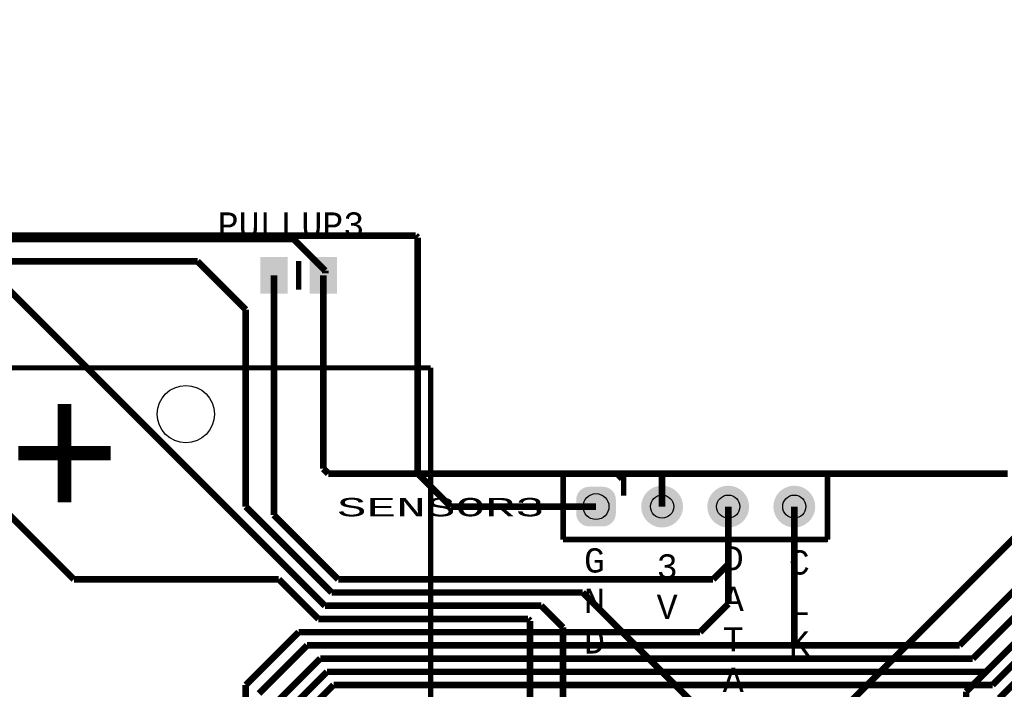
# Model space of a CAD drawing. Extents: x -3564 to 3564, y -2067 to 2176.
# Tile 9 of 21: x -1902 to -412, y 1054 to 2067. Entities that reach past the tile are written whole.
import ezdxf
from ezdxf.enums import TextEntityAlignment as Align

# ---------------------------------------------------------------- set-up
doc = ezdxf.new("R2010")
doc.units = 0
for name, color, linetype in [('3D_INFO_BOTTOM', 3, 'CONTINUOUS'), ('3D_INFO_TOP', 1, 'CONTINUOUS'), ('BOARD_OUTLINE', 2, 'CONTINUOUS'), ('COPPER_BOTTOM', 1, 'CONTINUOUS'), ('COPPER_TOP', 3, 'CONTINUOUS'), ('DRILL', 255, 'CONTINUOUS'), ('SILKSCREEN_BOTTOM', 6, 'CONTINUOUS'), ('SILKSCREEN_TOP', 4, 'CONTINUOUS'), ('SOLDER_MASK_BOTTOM', 212, 'CONTINUOUS'), ('SOLDER_MASK_TOP', 200, 'CONTINUOUS')]:
    doc.layers.add(name, color=color, linetype=linetype)
doc.styles.add('MONOTxtStyle', font='monotxt')

msp = doc.modelspace()

# ---------------------------------------------------------------- hatches: boundary and pattern name
at = {"layer": 'COPPER_BOTTOM'}
h = msp.add_hatch(color=256, dxfattribs=at)
edge = h.paths.add_edge_path()
edge.add_line((-1060, 1340.415), (-1060, 1319.585))
edge.add_arc((-1040.415, 1319.585), 19.585, 180, 270)
edge.add_line((-1040.415, 1300), (-1019.585, 1300))
edge.add_arc((-1019.585, 1319.585), 19.585, 270, 0)
edge.add_line((-1000, 1319.585), (-1000, 1340.415))
edge.add_arc((-1019.585, 1340.415), 19.585, 0, 90)
edge.add_line((-1019.585, 1360), (-1040.415, 1360))
edge.add_arc((-1040.415, 1340.415), 19.585, 90, 180)
edge = h.paths.add_edge_path()
edge.add_arc((-1030, 1330), 19.585, 0, 360)
h = msp.add_hatch(color=256, dxfattribs=at)
edge = h.paths.add_edge_path()
edge.add_arc((-930, 1330), 31.67, 0, 360)
edge = h.paths.add_edge_path()
edge.add_arc((-930, 1330), 17.5, 0, 360)
h = msp.add_hatch(color=256, dxfattribs=at)
edge = h.paths.add_edge_path()
edge.add_arc((-830, 1330), 31.67, 0, 360)
edge = h.paths.add_edge_path()
edge.add_arc((-830, 1330), 17.5, 0, 360)
h = msp.add_hatch(color=256, dxfattribs=at)
edge = h.paths.add_edge_path()
edge.add_arc((-730, 1330), 31.67, 0, 360)
edge = h.paths.add_edge_path()
edge.add_arc((-730, 1330), 17.5, 0, 360)
at = {"layer": 'COPPER_TOP'}
h = msp.add_hatch(color=256, dxfattribs=at)
edge = h.paths.add_edge_path()
edge.add_line((-1060, 1340.415), (-1060, 1319.585))
edge.add_arc((-1040.415, 1319.585), 19.585, 180, 270)
edge.add_line((-1040.415, 1300), (-1019.585, 1300))
edge.add_arc((-1019.585, 1319.585), 19.585, 270, 0)
edge.add_line((-1000, 1319.585), (-1000, 1340.415))
edge.add_arc((-1019.585, 1340.415), 19.585, 0, 90)
edge.add_line((-1019.585, 1360), (-1040.415, 1360))
edge.add_arc((-1040.415, 1340.415), 19.585, 90, 180)
edge = h.paths.add_edge_path()
edge.add_arc((-1030, 1330), 19.585, 0, 360)
h = msp.add_hatch(color=256, dxfattribs=at)
edge = h.paths.add_edge_path()
edge.add_arc((-930, 1330), 31.67, 0, 360)
edge = h.paths.add_edge_path()
edge.add_arc((-930, 1330), 17.5, 0, 360)
h = msp.add_hatch(color=256, dxfattribs=at)
edge = h.paths.add_edge_path()
edge.add_arc((-830, 1330), 31.67, 0, 360)
edge = h.paths.add_edge_path()
edge.add_arc((-830, 1330), 17.5, 0, 360)
h = msp.add_hatch(color=256, dxfattribs=at)
edge = h.paths.add_edge_path()
edge.add_arc((-730, 1330), 31.67, 0, 360)
edge = h.paths.add_edge_path()
edge.add_arc((-730, 1330), 17.5, 0, 360)
at = {"layer": 'DRILL'}
h = msp.add_hatch(color=255, dxfattribs=at)
edge = h.paths.add_edge_path()
edge.add_arc((-1030, 1330), 19.585, 0, 360)
h = msp.add_hatch(color=255, dxfattribs=at)
edge = h.paths.add_edge_path()
edge.add_arc((-930, 1330), 17.5, 0, 360)
h = msp.add_hatch(color=255, dxfattribs=at)
edge = h.paths.add_edge_path()
edge.add_arc((-830, 1330), 17.5, 0, 360)
h = msp.add_hatch(color=255, dxfattribs=at)
edge = h.paths.add_edge_path()
edge.add_arc((-730, 1330), 17.5, 0, 360)
at = {"layer": 'SOLDER_MASK_BOTTOM'}
h = msp.add_hatch(color=256, dxfattribs=at)
edge = h.paths.add_edge_path()
edge.add_line((-1060, 1340.415), (-1060, 1319.585))
edge.add_arc((-1040.415, 1319.585), 19.585, 180, 270)
edge.add_line((-1040.415, 1300), (-1019.585, 1300))
edge.add_arc((-1019.585, 1319.585), 19.585, 270, 0)
edge.add_line((-1000, 1319.585), (-1000, 1340.415))
edge.add_arc((-1019.585, 1340.415), 19.585, 0, 90)
edge.add_line((-1019.585, 1360), (-1040.415, 1360))
edge.add_arc((-1040.415, 1340.415), 19.585, 90, 180)
edge = h.paths.add_edge_path()
edge.add_arc((-1030, 1330), 19.585, 0, 360)
h = msp.add_hatch(color=256, dxfattribs=at)
edge = h.paths.add_edge_path()
edge.add_arc((-930, 1330), 31.67, 0, 360)
edge = h.paths.add_edge_path()
edge.add_arc((-930, 1330), 17.5, 0, 360)
h = msp.add_hatch(color=256, dxfattribs=at)
edge = h.paths.add_edge_path()
edge.add_arc((-830, 1330), 31.67, 0, 360)
edge = h.paths.add_edge_path()
edge.add_arc((-830, 1330), 17.5, 0, 360)
h = msp.add_hatch(color=256, dxfattribs=at)
edge = h.paths.add_edge_path()
edge.add_arc((-730, 1330), 31.67, 0, 360)
edge = h.paths.add_edge_path()
edge.add_arc((-730, 1330), 17.5, 0, 360)
at = {"layer": 'SOLDER_MASK_TOP'}
h = msp.add_hatch(color=256, dxfattribs=at)
edge = h.paths.add_edge_path()
edge.add_line((-1060, 1340.415), (-1060, 1319.585))
edge.add_arc((-1040.415, 1319.585), 19.585, 180, 270)
edge.add_line((-1040.415, 1300), (-1019.585, 1300))
edge.add_arc((-1019.585, 1319.585), 19.585, 270, 0)
edge.add_line((-1000, 1319.585), (-1000, 1340.415))
edge.add_arc((-1019.585, 1340.415), 19.585, 0, 90)
edge.add_line((-1019.585, 1360), (-1040.415, 1360))
edge.add_arc((-1040.415, 1340.415), 19.585, 90, 180)
edge = h.paths.add_edge_path()
edge.add_arc((-1030, 1330), 19.585, 0, 360)
h = msp.add_hatch(color=256, dxfattribs=at)
edge = h.paths.add_edge_path()
edge.add_arc((-930, 1330), 31.67, 0, 360)
edge = h.paths.add_edge_path()
edge.add_arc((-930, 1330), 17.5, 0, 360)
h = msp.add_hatch(color=256, dxfattribs=at)
edge = h.paths.add_edge_path()
edge.add_arc((-830, 1330), 31.67, 0, 360)
edge = h.paths.add_edge_path()
edge.add_arc((-830, 1330), 17.5, 0, 360)
h = msp.add_hatch(color=256, dxfattribs=at)
edge = h.paths.add_edge_path()
edge.add_arc((-730, 1330), 31.67, 0, 360)
edge = h.paths.add_edge_path()
edge.add_arc((-730, 1330), 17.5, 0, 360)

# ---------------------------------------------------------------- linework, layer by layer
at = {"layer": '3D_INFO_BOTTOM', "color": 3, "const_width": 8}
for points in [[(-2740, 1540), (-1280, 1540)], [(-1280, 1540), (-1280, -1600)]]:
    msp.add_lwpolyline(points, dxfattribs=at)
at = {"layer": '3D_INFO_TOP', "color": 1}
for points, const_width in [([(-1436.692913, 1706.574803), (-1523.307087, 1706.574803)], 0.03937), ([(-1523.307087, 1706.574803), (-1523.307087, 1653.425197)], 0.03937), ([(-1436.692913, 1653.425197), (-1436.692913, 1706.574803)], 0.03937), ([(-1523.307087, 1653.425197), (-1436.692913, 1653.425197)], 0.03937), ([(-1079.46, 1379.59), (-679.27, 1379.59)], 8), ([(-1079.46, 1280.51), (-1079.46, 1379.59)], 8), ([(-679.27, 1379.59), (-679.27, 1280.51)], 8), ([(-679.27, 1280.51), (-1079.46, 1280.51)], 8)]:
    msp.add_lwpolyline(points, dxfattribs=dict(at, const_width=const_width))
at = {"layer": 'BOARD_OUTLINE', "color": 2, "const_width": 0.000039}
for points in [[(-2050, 2066.766142), (-1250, 2066.766063)], [(-1250, 2066.766063), (-1250, 1398.66874)], [(-450, 1398.66874), (-450, 2066.766063)], [(-450, 2066.766063), (0, 2066.766063)], [(-1250, 1398.66874), (-450, 1398.66874)]]:
    msp.add_lwpolyline(points, dxfattribs=at)
at = {"layer": 'COPPER_BOTTOM', "color": 1, "const_width": 10}
for points in [[(-1302.928898, 1740), (-2320, 1740)], [(-1302.928898, 1740), (-1300, 1737.071102)], [(-1300, 1380), (-1300, 1737.071102)], [(-1250, 1330), (-1300, 1380)], [(-1030, 1330), (-1250, 1330)], [(-830, 1182.92874), (-830, 1330)], [(-730, 1330), (-730, 1120)], [(-480, 1120), (-300, 1300)], [(-460, 1100), (-280, 1280)], [(-260, 1260), (-440, 1080)], [(-430, 1060), (-240, 1250)], [(-420, 1040), (-220, 1240)], [(-872.92874, 1140), (-830, 1182.92874)], [(-1560, 1060), (-1480, 1140)], [(-1480, 1140), (-872.92874, 1140)], [(-1467.087795, 1120), (-1540, 1047.083858)], [(-1467.087795, 1120), (-480, 1120)], [(-1520, 1027.070866), (-1447.070866, 1100)], [(-1447.070866, 1100), (-460, 1100)], [(-1437.070866, 1080), (-1500, 1017.070866)], [(-1437.070866, 1080), (-440, 1080)], [(-1560, 150), (-1560, 1060)], [(-1427.072441, 1060), (-1480, 1007.074016)], [(-1427.072441, 1060), (-430, 1060)]]:
    msp.add_lwpolyline(points, dxfattribs=at)
at = {"layer": 'COPPER_TOP', "color": 3, "const_width": 10}
for points in [[(-2325, 1735), (-1487.598425, 1735)], [(-1487.598425, 1735), (-1439.669449, 1687.071024)], [(-1632.928346, 1701.035433), (-2329.153543, 1701.035433)], [(-1632.928346, 1701.035433), (-1560, 1628.106535)], [(-1517.401575, 1680), (-1517.401575, 1317.401575)], [(-1442.598425, 1680), (-1442.598425, 1387.401575)], [(-1439.669449, 1687.071024), (-1439.669449, 1682.928976)], [(-1930, 1670), (-1440, 1180)], [(-1560, 1330), (-1560, 1628.106535)], [(-1150, 530), (-100, 1580)], [(40, 1560), (-470, 1050)], [(-1820, 1220), (-2010, 1410)], [(-1442.598425, 1387.401575), (-1435.19685, 1380)], [(-1435.19685, 1380), (-680, 1380)], [(-930, 1380), (-930, 1330)], [(-680, 1380), (-407.07126, 1380)], [(-1430, 1200), (-1560, 1330)], [(-830, 1242.929134), (-830, 1330)], [(-1517.401575, 1317.401575), (-1420, 1220)], [(-852.929134, 1220), (-830, 1242.929134)], [(-1820, 1220), (-1510, 1220)], [(-1450, 1160), (-1510, 1220)], [(-1420, 1220), (-852.929134, 1220)], [(-1430, 1200), (-1050, 1200)], [(-1050, 1200), (-860, 1010)], [(-1440, 1180), (-1112.92874, 1180)], [(-1080, 1147.071102), (-1112.92874, 1180)], [(-1450, 1160), (-1132.928898, 1160)], [(-1132.928898, 1160), (-1130, 1157.071102)], [(-1130, 750), (-1130, 1157.071102)], [(-1080, 830), (-1080, 1147.071102)], [(-470, 1050), (-470, -110)]]:
    msp.add_lwpolyline(points, dxfattribs=at)
at = {"layer": 'COPPER_TOP'}
for points in [[(-1496.732283, 1652.440945), (-1538.070866, 1652.440945), (-1496.732283, 1707.559055), (-1538.070866, 1707.559055)], [(-1421.929134, 1652.440945), (-1463.267717, 1652.440945), (-1421.929134, 1707.559055), (-1463.267717, 1707.559055)]]:
    msp.add_solid(points, dxfattribs=at)
at = {"layer": 'DRILL', "color": 255}
for centre, radius in [((-1030, 1330), 19.585), ((-930, 1330), 17.5), ((-830, 1330), 17.5), ((-730, 1330), 17.5)]:
    msp.add_circle(centre, radius, dxfattribs=at)
at = {"layer": 'SILKSCREEN_BOTTOM', "color": 6, "const_width": 8}
for points in [[(-2740, 1540), (-1280, 1540)], [(-1280, 1540), (-1280, -1600)]]:
    msp.add_lwpolyline(points, dxfattribs=at)
at = {"layer": 'SILKSCREEN_BOTTOM', "color": 6}
msp.add_circle((-1650.629921, 1470), 43.370079, dxfattribs=at)
at = {"layer": 'SILKSCREEN_TOP', "color": 4}
for points, const_width in [([(-1480, 1658.346457), (-1480, 1701.653543)], 7.874016), ([(-1480, 1658.346457), (-1480, 1701.653543)], 7.874016), ([(-1080, 1380), (-1080, 1280)], 8), ([(-1004.999921, 1380), (-1080, 1380)], 8), ([(-996.666614, 1371.666654), (-988.333386, 1380)], 8), ([(-988.333386, 1380), (-988.333386, 1346.666654)], 8), ([(-679.999921, 1380), (-980, 1380)], 8), ([(-679.999921, 1380), (-680, 1280)], 8), ([(-680, 1280), (-1080, 1280)], 8)]:
    msp.add_lwpolyline(points, dxfattribs=dict(at, const_width=const_width))
at = {"layer": 'SOLDER_MASK_TOP'}
for points in [[(-1496.732283, 1652.440945), (-1538.070866, 1652.440945), (-1496.732283, 1707.559055), (-1538.070866, 1707.559055)], [(-1421.929134, 1652.440945), (-1463.267717, 1652.440945), (-1421.929134, 1707.559055), (-1463.267717, 1707.559055)]]:
    msp.add_solid(points, dxfattribs=at)

# ---------------------------------------------------------------- texts
at = {"layer": 'SILKSCREEN_TOP', "style": 'MONOTxtStyle', "width": 0.995556}
msp.add_text('PULLUP3', height=36.745407, dxfattribs=at).set_placement((-1491.653543, 1775.11811), align=Align.TOP_CENTER)
at = {"layer": 'SILKSCREEN_TOP', "style": 'MONOTxtStyle'}
for s, height, width, p in [('+', 200, 0.995556, (-1834, 1410)), ('SENSOR3', 27.777769, 1.866667, (-1265, 1329.166654))]:
    msp.add_text(s, height=height, dxfattribs=dict(at, width=width)).set_placement(p, align=Align.MIDDLE_CENTER)
at = {"layer": 'SILKSCREEN_TOP', "char_height": 36.745407, "width": 70.551181, "style": 'MONOTxtStyle'}
for s, insert, attachment_point in [('D\\PA\\PT\\PA', (-822.362205, 1049.527559), 8), ('G\\PN\\PD', (-1032.362205, 1187.322835), 5), ('3\\PV', (-922.362205, 1159.76378), 8), ('C\\PL\\PK', (-722.362205, 1104.645669), 8)]:
    msp.add_mtext(s, dxfattribs=dict(at, insert=insert, attachment_point=attachment_point))

doc.saveas('drawing.dxf')
